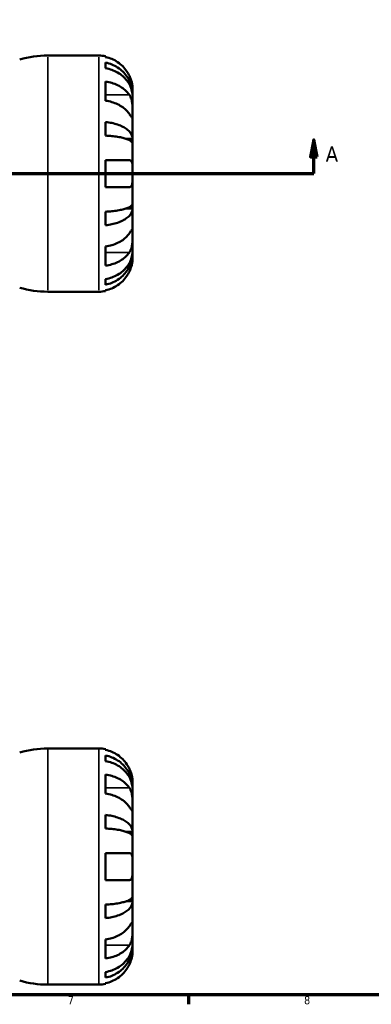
# Model space of a CAD drawing. Header units: millimetres. Extents: x -74 to 902, y -35 to 594.
# Tile 3 of 6: x 441 to 545, y 17 to 309. Entities that reach past the tile are written whole.
import ezdxf

# ---------------------------------------------------------------- set-up
doc = ezdxf.new("R2010")
doc.units = ezdxf.units.MM
for name, color, linetype, lineweight in [('Border (ANSI)', 7, 'Continuous', 70), ('Section Line (ANSI)', 7, 'Continuous', 70), ('Visible (ANSI)', 7, 'Continuous', 50), ('Visible Narrow (ANSI)', 7, 'Continuous', 35)]:
    doc.layers.add(name, color=color, linetype=linetype, lineweight=lineweight)
doc.styles.add('Label Text (ANSI)', font='tahoma.ttf')
doc.styles.add('Note Text (ANSI)', font='tahoma.ttf')

# ---------------------------------------------------------------- blocks, each defined once
blk = doc.blocks.new('Borders Default Border')
at = {"layer": 'Border (ANSI)'}
blk.add_line((490.58, 20), (490.58, 17.2), dxfattribs=at)
at = {"layer": 'Border (ANSI)', "flags": 128}
blk.add_lwpolyline([(20, 20), (20, 574), (821, 574), (821, 20), (20, 20)], dxfattribs=at)
at = {"layer": 'Border (ANSI)', "color": 5, "true_color": 0x0000ff, "char_height": 2.4, "attachment_point": 7, "style": 'Note Text (ANSI)'}
for s, insert in [('7', (454.8, 17.2)), ('8', (524.84, 17.15))]:
    blk.add_mtext(s, dxfattribs=dict(at, insert=insert))
blk = doc.blocks.new('2dTransSection0')
at = {"layer": 'Section Line (ANSI)', "linetype": 'Continuous'}
for p, q in [((272.31, 273.43), (271.31, 268.43)), ((272.31, 268.43), (272.31, 273.43)), ((273.31, 268.43), (272.31, 273.43)), ((527.76, 273.43), (526.76, 268.43)), ((527.76, 268.43), (527.76, 273.43)), ((528.76, 268.43), (527.76, 273.43)), ((271.31, 268.43), (273.31, 268.43)), ((272.31, 263.43), (272.31, 268.43)), ((526.76, 268.43), (528.76, 268.43)), ((527.76, 263.43), (527.76, 268.43)), ((272.31, 263.43), (281.78, 263.43)), ((518.29, 263.43), (527.76, 263.43))]:
    blk.add_line(p, q, dxfattribs=at)
at = {"layer": 'Section Line (ANSI)'}
blk.add_line((272.31, 263.43), (527.76, 263.43), dxfattribs=at)
at = {"layer": 'Section Line (ANSI)', "linetype": 'Continuous', "flags": 128}
for points in [[(273.31, 268.43), (272.31, 273.43), (271.31, 268.43), (273.31, 268.43)], [(528.76, 268.43), (527.76, 273.43), (526.76, 268.43), (528.76, 268.43)]]:
    blk.add_lwpolyline(points, dxfattribs=at)
at = {"layer": 'Section Line (ANSI)'}
for points in [[(273.31, 268.43), (272.31, 273.43), (271.31, 268.43), (273.31, 268.43)], [(528.76, 268.43), (527.76, 273.43), (526.76, 268.43), (528.76, 268.43)]]:
    blk.add_solid(points, dxfattribs=at)
at = {"layer": 'Section Line (ANSI)', "char_height": 4.57, "attachment_point": 7, "style": 'Label Text (ANSI)'}
for insert in [(264.95, 266.93), (531.23, 266.93)]:
    blk.add_mtext('A', dxfattribs=dict(at, insert=insert))

msp = doc.modelspace()

# ---------------------------------------------------------------- linework, layer by layer
at = {"layer": 'Visible (ANSI)'}
for p, q in [((448.88, 298.43), (464.03, 298.43)), ((466.03, 298.23), (466.03, 297.99)), ((466.03, 296.34), (466.03, 294.68)), ((466.03, 290.7), (466.03, 285.04)), ((474.03, 286.82), (474.01, 286.82)), ((474.03, 286.82), (474.03, 288.43)), ((474.03, 286.21), (474.03, 286.82)), ((474.03, 281.11), (474.03, 286.21)), ((474.03, 273.73), (474.03, 281.11)), ((466.03, 278.72), (466.03, 274.71)), ((474.03, 273.73), (472.13, 273.73)), ((474.03, 272.25), (474.03, 273.73)), ((474.03, 263.43), (474.03, 272.25)), ((466.03, 267.43), (466.03, 259.43)), ((466.03, 267.43), (473.07, 267.43)), ((474.03, 254.6), (474.03, 263.43)), ((473.07, 259.43), (466.03, 259.43)), ((474.03, 253.13), (474.03, 254.6)), ((466.03, 252.14), (466.03, 248.13)), ((474.03, 253.13), (472.13, 253.13)), ((474.03, 245.75), (474.03, 253.13)), ((474.03, 240.65), (474.03, 245.75)), ((466.03, 241.81), (466.03, 236.16)), ((474.03, 240.04), (474.01, 240.04)), ((474.03, 240.04), (474.03, 240.65)), ((474.03, 238.43), (474.03, 240.04)), ((466.03, 232.17), (466.03, 230.51)), ((448.88, 228.43), (464.03, 228.43)), ((466.03, 228.86), (466.03, 228.63)), ((448.88, 93.03), (464.03, 93.03)), ((466.03, 92.83), (466.03, 92.6)), ((466.03, 90.95), (466.03, 89.29)), ((466.03, 85.3), (466.03, 79.64)), ((474.03, 81.42), (474.03, 83.03)), ((474.03, 81.42), (474.01, 81.42)), ((474.03, 80.81), (474.03, 81.42)), ((474.03, 75.71), (474.03, 80.81)), ((466.03, 73.32), (466.03, 69.32)), ((474.03, 68.33), (474.03, 75.71)), ((474.03, 68.33), (472.13, 68.33)), ((474.03, 66.85), (474.03, 68.33)), ((474.03, 58.03), (474.03, 66.85)), ((466.03, 62.03), (466.03, 54.03)), ((466.03, 62.03), (473.07, 62.03)), ((474.03, 49.21), (474.03, 58.03)), ((473.07, 54.03), (466.03, 54.03)), ((466.03, 46.74), (466.03, 42.73)), ((474.03, 47.73), (472.13, 47.73)), ((474.03, 47.73), (474.03, 49.21)), ((474.03, 40.35), (474.03, 47.73)), ((474.03, 35.25), (474.03, 40.35)), ((466.03, 36.41), (466.03, 30.76)), ((474.03, 34.64), (474.03, 35.25)), ((474.03, 34.64), (474.01, 34.64)), ((474.03, 33.03), (474.03, 34.64)), ((466.03, 26.77), (466.03, 25.11)), ((466.03, 23.46), (466.03, 23.23)), ((448.88, 23.03), (464.03, 23.03))]:
    msp.add_line(p, q, dxfattribs=at)
for centre, radius, start, end in [((448.88, 268.83), 29.6, 90, 106.3114), ((464.03, 288.43), 10, 78.463, 90), ((448.88, 258.03), 29.6, 253.6886, 270), ((464.03, 238.43), 10, 270, 281.537), ((448.88, 63.43), 29.6, 90, 106.3114), ((464.03, 83.03), 10, 78.463, 90), ((448.88, 52.63), 29.6, 253.6886, 270), ((464.03, 33.03), 10, 270, 281.537)]:
    msp.add_arc(centre, radius, start, end, dxfattribs=at)
for points, knots in [([(473.07, 292.43), (472.87, 292.87), (472.62, 293.31), (471.97, 294.3), (471.53, 294.82), (470.66, 295.7), (470.14, 296.13), (469.02, 296.88), (468.42, 297.2), (467.3, 297.67), (466.67, 297.86), (466.03, 297.99)], [4.9026455, 4.9026455, 4.9026455, 4.9026455, 5.0422468, 5.0422468, 5.2285509, 5.2285509, 5.4138058, 5.4138058, 5.5990607, 5.5990607, 5.7786017, 5.7786017, 5.7786017, 5.7786017]), ([(466.03, 296.34), (466.68, 296.22), (467.3, 296.03), (468.43, 295.57), (469.03, 295.27), (470.14, 294.54), (470.66, 294.12), (471.54, 293.28), (471.97, 292.77), (472.72, 291.68), (473.03, 291.1), (473.51, 289.99), (473.71, 289.36), (473.97, 288.08), (474.03, 287.42), (474.03, 286.82)], [0.189718, 0.189718, 0.189718, 0.189718, 0.369803, 0.369803, 0.554984, 0.554984, 0.740165, 0.740165, 0.925816, 0.925816, 1.111467, 1.111467, 1.297825, 1.297825, 1.484183, 1.484183, 1.484183, 1.484183]), ([(474.03, 286.21), (474.03, 286.74), (473.97, 287.33), (473.71, 288.47), (473.51, 289.03), (473.03, 290.02), (472.72, 290.54), (471.97, 291.5), (471.54, 291.95), (470.66, 292.71), (470.14, 293.08), (469.03, 293.73), (468.43, 294), (467.3, 294.4), (466.68, 294.57), (466.03, 294.68)], [4.459383, 4.459383, 4.459383, 4.459383, 4.64574, 4.64574, 4.832098, 4.832098, 5.017749, 5.017749, 5.2034, 5.2034, 5.388581, 5.388581, 5.573762, 5.573762, 5.753847, 5.753847, 5.753847, 5.753847]), ([(474.03, 288.43), (474.03, 288.43), (474.03, 288.47), (474.03, 288.62), (474.03, 288.74), (474, 289.15), (473.97, 289.47), (473.85, 290.16), (473.78, 290.48), (473.58, 291.15), (473.47, 291.5), (473.25, 292.04), (473.16, 292.24), (473.07, 292.43)], [0, 0, 0, 0, 0.0959562, 0.0959562, 0.1976268, 0.1976268, 0.3515483, 0.3515483, 0.467261, 0.467261, 0.5806544, 0.5806544, 0.6440676, 0.6440676, 0.6440676, 0.6440676]), ([(466.03, 290.7), (466.67, 290.61), (467.3, 290.47), (468.42, 290.14), (469.02, 289.91), (470.14, 289.38), (470.66, 289.07), (471.53, 288.45), (471.97, 288.08), (472.62, 287.39), (472.87, 287.07), (473.07, 286.76)], [0.1897242, 0.1897242, 0.1897242, 0.1897242, 0.3692652, 0.3692652, 0.5545201, 0.5545201, 0.7397751, 0.7397751, 0.9260791, 0.9260791, 1.0656804, 1.0656804, 1.0656804, 1.0656804]), ([(473.07, 286.76), (473.13, 286.67), (473.19, 286.58), (473.35, 286.29), (473.45, 286.07), (473.62, 285.6), (473.7, 285.34), (473.85, 284.68), (473.91, 284.28), (474, 283.37), (474.02, 282.88), (474.04, 281.92), (474.03, 281.48), (474.03, 281.11)], [-0.644345, -0.644345, -0.644345, -0.644345, -0.6030859, -0.6030859, -0.5200799, -0.5200799, -0.4327391, -0.4327391, -0.3100066, -0.3100066, -0.15869, -0.15869, 0, 0, 0, 0]), ([(473.07, 281.11), (472.87, 281.42), (472.62, 281.73), (471.97, 282.43), (471.53, 282.8), (470.66, 283.42), (470.14, 283.73), (469.02, 284.26), (468.42, 284.48), (467.3, 284.81), (466.67, 284.95), (466.03, 285.04)], [4.9026455, 4.9026455, 4.9026455, 4.9026455, 5.0422468, 5.0422468, 5.2285509, 5.2285509, 5.4138058, 5.4138058, 5.5990607, 5.5990607, 5.7786017, 5.7786017, 5.7786017, 5.7786017]), ([(474.03, 281.11), (474.03, 280.9), (474.03, 280.71), (474.03, 280.38), (474.03, 280.25), (474.01, 280.01), (473.99, 279.93), (473.9, 279.93), (473.84, 279.99), (473.69, 280.2), (473.61, 280.31), (473.43, 280.57), (473.33, 280.72), (473.17, 280.95), (473.13, 281.03), (473.07, 281.11)], [0, 0, 0, 0, 0.0888491, 0.0888491, 0.1837965, 0.1837965, 0.314197, 0.314197, 0.4378467, 0.4378467, 0.5241128, 0.5241128, 0.6076526, 0.6076526, 0.6434969, 0.6434969, 0.6434969, 0.6434969]), ([(466.03, 278.72), (466.68, 278.66), (467.3, 278.56), (468.43, 278.32), (469.03, 278.16), (470.14, 277.78), (470.66, 277.56), (471.54, 277.11), (471.97, 276.85), (472.72, 276.28), (473.03, 275.97), (473.51, 275.39), (473.71, 275.06), (473.97, 274.39), (474.03, 274.04), (474.03, 273.73)], [0.189718, 0.189718, 0.189718, 0.189718, 0.369803, 0.369803, 0.554984, 0.554984, 0.740165, 0.740165, 0.925816, 0.925816, 1.111467, 1.111467, 1.297825, 1.297825, 1.484183, 1.484183, 1.484183, 1.484183]), ([(474.03, 272.25), (474.03, 272.41), (473.97, 272.58), (473.71, 272.91), (473.51, 273.07), (473.03, 273.36), (472.72, 273.51), (471.97, 273.79), (471.54, 273.92), (470.66, 274.14), (470.14, 274.25), (469.03, 274.44), (468.43, 274.51), (467.3, 274.63), (466.68, 274.68), (466.03, 274.71)], [4.459382, 4.459382, 4.459382, 4.459382, 4.64574, 4.64574, 4.832098, 4.832098, 5.017749, 5.017749, 5.2034, 5.2034, 5.388581, 5.388581, 5.573762, 5.573762, 5.753847, 5.753847, 5.753847, 5.753847]), ([(473.07, 267.43), (473.14, 267.43), (473.21, 267.42), (473.37, 267.38), (473.46, 267.33), (473.62, 267.18), (473.7, 267.08), (473.85, 266.75), (473.91, 266.51), (474, 265.85), (474.02, 265.43), (474.04, 264.48), (474.03, 263.96), (474.03, 263.43)], [-0.6400853, -0.6400853, -0.6400853, -0.6400853, -0.5922218, -0.5922218, -0.5159504, -0.5159504, -0.4323561, -0.4323561, -0.3086303, -0.3086303, -0.1584496, -0.1584496, 0, 0, 0, 0]), ([(474.03, 263.43), (474.03, 263.09), (474.03, 262.75), (474.03, 262.07), (474.03, 261.72), (474, 260.96), (473.96, 260.57), (473.83, 260.05), (473.76, 259.88), (473.6, 259.65), (473.52, 259.57), (473.34, 259.47), (473.24, 259.44), (473.11, 259.43), (473.09, 259.43), (473.07, 259.43)], [-2.7780414, -2.7780414, -2.7780414, -2.7780414, -2.6767215, -2.6767215, -2.5655813, -2.5655813, -2.4096011, -2.4096011, -2.3051939, -2.3051939, -2.2261755, -2.2261755, -2.1445049, -2.1445049, -2.1308178, -2.1308178, -2.1308178, -2.1308178]), ([(466.03, 252.14), (466.68, 252.17), (467.3, 252.22), (468.43, 252.34), (469.03, 252.42), (470.14, 252.61), (470.66, 252.71), (471.54, 252.93), (471.97, 253.06), (472.72, 253.35), (473.03, 253.5), (473.51, 253.78), (473.71, 253.95), (473.97, 254.28), (474.03, 254.45), (474.03, 254.6)], [0.189718, 0.189718, 0.189718, 0.189718, 0.369803, 0.369803, 0.554984, 0.554984, 0.740165, 0.740165, 0.925816, 0.925816, 1.111467, 1.111467, 1.297825, 1.297825, 1.484183, 1.484183, 1.484183, 1.484183]), ([(474.03, 253.13), (474.03, 252.81), (473.97, 252.47), (473.71, 251.79), (473.51, 251.46), (473.03, 250.88), (472.72, 250.58), (471.97, 250.01), (471.54, 249.74), (470.66, 249.3), (470.14, 249.08), (469.03, 248.7), (468.43, 248.54), (467.3, 248.3), (466.68, 248.2), (466.03, 248.13)], [4.459382, 4.459382, 4.459382, 4.459382, 4.64574, 4.64574, 4.832098, 4.832098, 5.017749, 5.017749, 5.2034, 5.2034, 5.388581, 5.388581, 5.573762, 5.573762, 5.753847, 5.753847, 5.753847, 5.753847]), ([(466.03, 241.81), (466.68, 241.91), (467.3, 242.05), (468.43, 242.38), (469.03, 242.6), (470.15, 243.14), (470.67, 243.44), (471.54, 244.07), (471.97, 244.44), (472.63, 245.13), (472.87, 245.44), (473.07, 245.75)], [0.1897409, 0.1897409, 0.1897409, 0.1897409, 0.3701287, 0.3701287, 0.5558196, 0.5558196, 0.7415105, 0.7415105, 0.927384, 0.927384, 1.0656761, 1.0656761, 1.0656761, 1.0656761]), ([(473.07, 245.75), (473.13, 245.84), (473.19, 245.92), (473.35, 246.17), (473.45, 246.31), (473.62, 246.57), (473.7, 246.68), (473.85, 246.87), (473.91, 246.93), (474, 246.91), (474.02, 246.81), (474.04, 246.42), (474.03, 246.12), (474.03, 245.75)], [-0.644345, -0.644345, -0.644345, -0.644345, -0.6030859, -0.6030859, -0.5200799, -0.5200799, -0.4327391, -0.4327391, -0.3100066, -0.3100066, -0.15869, -0.15869, 0, 0, 0, 0]), ([(474.03, 245.75), (474.03, 245.54), (474.03, 245.31), (474.03, 244.79), (474.03, 244.5), (474.01, 243.79), (473.99, 243.36), (473.9, 242.52), (473.84, 242.12), (473.69, 241.47), (473.61, 241.21), (473.43, 240.74), (473.33, 240.53), (473.17, 240.25), (473.13, 240.17), (473.07, 240.09)], [0, 0, 0, 0, 0.0888491, 0.0888491, 0.1837965, 0.1837965, 0.314197, 0.314197, 0.4378467, 0.4378467, 0.5241128, 0.5241128, 0.6076526, 0.6076526, 0.6434969, 0.6434969, 0.6434969, 0.6434969]), ([(466.03, 232.17), (466.68, 232.28), (467.3, 232.45), (468.43, 232.86), (469.03, 233.13), (470.14, 233.77), (470.66, 234.15), (471.54, 234.9), (471.97, 235.35), (472.72, 236.32), (473.03, 236.84), (473.51, 237.82), (473.71, 238.38), (473.97, 239.53), (474.03, 240.11), (474.03, 240.65)], [0.189718, 0.189718, 0.189718, 0.189718, 0.369803, 0.369803, 0.554984, 0.554984, 0.740165, 0.740165, 0.925816, 0.925816, 1.111467, 1.111467, 1.297825, 1.297825, 1.484183, 1.484183, 1.484183, 1.484183]), ([(473.07, 240.09), (472.87, 239.78), (472.62, 239.47), (471.97, 238.77), (471.53, 238.4), (470.66, 237.78), (470.14, 237.47), (469.02, 236.94), (468.42, 236.72), (467.3, 236.39), (466.67, 236.25), (466.03, 236.16)], [4.9026438, 4.9026438, 4.9026438, 4.9026438, 5.0422451, 5.0422451, 5.2285491, 5.2285491, 5.4138041, 5.4138041, 5.599059, 5.599059, 5.7785999, 5.7785999, 5.7785999, 5.7785999]), ([(474.03, 240.04), (474.03, 239.43), (473.97, 238.78), (473.71, 237.49), (473.51, 236.86), (473.03, 235.75), (472.72, 235.17), (471.97, 234.08), (471.54, 233.58), (470.66, 232.73), (470.14, 232.31), (469.03, 231.59), (468.43, 231.28), (467.3, 230.83), (466.68, 230.64), (466.03, 230.51)], [4.459382, 4.459382, 4.459382, 4.459382, 4.64574, 4.64574, 4.832098, 4.832098, 5.017749, 5.017749, 5.2034, 5.2034, 5.388581, 5.388581, 5.573762, 5.573762, 5.753847, 5.753847, 5.753847, 5.753847]), ([(473.07, 234.43), (473.14, 234.57), (473.21, 234.72), (473.37, 235.11), (473.46, 235.34), (473.62, 235.84), (473.7, 236.09), (473.85, 236.68), (473.91, 237.01), (474, 237.65), (474.02, 237.93), (474.04, 238.32), (474.03, 238.43), (474.03, 238.43)], [-0.6400853, -0.6400853, -0.6400853, -0.6400853, -0.5922218, -0.5922218, -0.5159504, -0.5159504, -0.4323561, -0.4323561, -0.3086303, -0.3086303, -0.1584496, -0.1584496, 0, 0, 0, 0]), ([(466.03, 228.86), (466.67, 228.99), (467.3, 229.19), (468.42, 229.66), (469.02, 229.97), (470.14, 230.72), (470.66, 231.16), (471.53, 232.03), (471.97, 232.56), (472.62, 233.54), (472.87, 233.99), (473.07, 234.43)], [0.1897242, 0.1897242, 0.1897242, 0.1897242, 0.3692652, 0.3692652, 0.5545201, 0.5545201, 0.7397751, 0.7397751, 0.9260791, 0.9260791, 1.0656804, 1.0656804, 1.0656804, 1.0656804]), ([(473.07, 87.03), (472.87, 87.47), (472.62, 87.91), (471.97, 88.9), (471.53, 89.42), (470.66, 90.3), (470.14, 90.73), (469.02, 91.49), (468.42, 91.8), (467.3, 92.27), (466.67, 92.46), (466.03, 92.6)], [4.9026438, 4.9026438, 4.9026438, 4.9026438, 5.0422451, 5.0422451, 5.2285491, 5.2285491, 5.4138041, 5.4138041, 5.599059, 5.599059, 5.7785999, 5.7785999, 5.7785999, 5.7785999]), ([(466.03, 90.95), (466.68, 90.82), (467.3, 90.63), (468.43, 90.18), (469.03, 89.87), (470.14, 89.15), (470.66, 88.73), (471.54, 87.88), (471.97, 87.37), (472.72, 86.29), (473.03, 85.7), (473.51, 84.59), (473.71, 83.96), (473.97, 82.68), (474.03, 82.02), (474.03, 81.42)], [0.189718, 0.189718, 0.189718, 0.189718, 0.369803, 0.369803, 0.554984, 0.554984, 0.740165, 0.740165, 0.925816, 0.925816, 1.111467, 1.111467, 1.297825, 1.297825, 1.484183, 1.484183, 1.484183, 1.484183]), ([(474.03, 80.81), (474.03, 81.34), (473.97, 81.93), (473.71, 83.07), (473.51, 83.63), (473.03, 84.62), (472.72, 85.14), (471.97, 86.11), (471.54, 86.56), (470.66, 87.31), (470.14, 87.68), (469.03, 88.33), (468.43, 88.6), (467.3, 89), (466.68, 89.17), (466.03, 89.29)], [4.459382, 4.459382, 4.459382, 4.459382, 4.64574, 4.64574, 4.832098, 4.832098, 5.017749, 5.017749, 5.2034, 5.2034, 5.388581, 5.388581, 5.573762, 5.573762, 5.753847, 5.753847, 5.753847, 5.753847]), ([(466.03, 85.3), (466.68, 85.21), (467.3, 85.07), (468.43, 84.73), (469.03, 84.51), (470.15, 83.98), (470.67, 83.67), (471.54, 83.05), (471.97, 82.68), (472.63, 81.98), (472.87, 81.67), (473.07, 81.36)], [0.1897409, 0.1897409, 0.1897409, 0.1897409, 0.3701287, 0.3701287, 0.5558196, 0.5558196, 0.7415105, 0.7415105, 0.927384, 0.927384, 1.0656761, 1.0656761, 1.0656761, 1.0656761]), ([(474.03, 83.03), (474.03, 83.03), (474.03, 83.07), (474.03, 83.25), (474.03, 83.39), (474, 83.84), (473.96, 84.18), (473.83, 84.86), (473.76, 85.15), (473.6, 85.69), (473.52, 85.93), (473.34, 86.41), (473.24, 86.66), (473.11, 86.95), (473.09, 86.99), (473.07, 87.03)], [-2.7780414, -2.7780414, -2.7780414, -2.7780414, -2.6767215, -2.6767215, -2.5655813, -2.5655813, -2.4096011, -2.4096011, -2.3051939, -2.3051939, -2.2261755, -2.2261755, -2.1445049, -2.1445049, -2.1308178, -2.1308178, -2.1308178, -2.1308178]), ([(473.07, 75.71), (472.87, 76.02), (472.62, 76.33), (471.97, 77.03), (471.53, 77.4), (470.66, 78.02), (470.14, 78.33), (469.02, 78.86), (468.42, 79.08), (467.3, 79.41), (466.67, 79.55), (466.03, 79.64)], [4.9026438, 4.9026438, 4.9026438, 4.9026438, 5.0422451, 5.0422451, 5.2285491, 5.2285491, 5.4138041, 5.4138041, 5.599059, 5.599059, 5.7785999, 5.7785999, 5.7785999, 5.7785999]), ([(473.07, 81.36), (473.13, 81.28), (473.19, 81.18), (473.35, 80.89), (473.45, 80.67), (473.62, 80.2), (473.7, 79.94), (473.85, 79.28), (473.91, 78.88), (474, 77.98), (474.02, 77.48), (474.04, 76.52), (474.03, 76.08), (474.03, 75.71)], [-0.644345, -0.644345, -0.644345, -0.644345, -0.6030859, -0.6030859, -0.5200799, -0.5200799, -0.4327391, -0.4327391, -0.3100066, -0.3100066, -0.15869, -0.15869, 0, 0, 0, 0]), ([(466.03, 73.32), (466.68, 73.26), (467.3, 73.16), (468.43, 72.92), (469.03, 72.76), (470.14, 72.38), (470.66, 72.16), (471.54, 71.72), (471.97, 71.45), (472.72, 70.88), (473.03, 70.58), (473.51, 69.99), (473.71, 69.66), (473.97, 68.99), (474.03, 68.65), (474.03, 68.33)], [0.189718, 0.189718, 0.189718, 0.189718, 0.369803, 0.369803, 0.554984, 0.554984, 0.740165, 0.740165, 0.925816, 0.925816, 1.111467, 1.111467, 1.297825, 1.297825, 1.484183, 1.484183, 1.484183, 1.484183]), ([(474.03, 75.71), (474.03, 75.5), (474.03, 75.31), (474.03, 74.98), (474.03, 74.85), (474.01, 74.61), (473.99, 74.54), (473.9, 74.53), (473.84, 74.6), (473.69, 74.8), (473.61, 74.91), (473.43, 75.17), (473.33, 75.32), (473.17, 75.56), (473.13, 75.63), (473.07, 75.71)], [0, 0, 0, 0, 0.0888491, 0.0888491, 0.1837965, 0.1837965, 0.314197, 0.314197, 0.4378467, 0.4378467, 0.5241128, 0.5241128, 0.6076526, 0.6076526, 0.6434969, 0.6434969, 0.6434969, 0.6434969]), ([(474.03, 66.85), (474.03, 67.01), (473.97, 67.18), (473.71, 67.51), (473.51, 67.67), (473.03, 67.96), (472.72, 68.11), (471.97, 68.39), (471.54, 68.52), (470.66, 68.74), (470.14, 68.85), (469.03, 69.04), (468.43, 69.12), (467.3, 69.23), (466.68, 69.28), (466.03, 69.32)], [4.459382, 4.459382, 4.459382, 4.459382, 4.64574, 4.64574, 4.832098, 4.832098, 5.017749, 5.017749, 5.2034, 5.2034, 5.388581, 5.388581, 5.573762, 5.573762, 5.753847, 5.753847, 5.753847, 5.753847]), ([(473.07, 62.03), (473.14, 62.03), (473.21, 62.02), (473.37, 61.98), (473.46, 61.93), (473.62, 61.78), (473.7, 61.68), (473.85, 61.36), (473.91, 61.11), (474, 60.45), (474.02, 60.03), (474.04, 59.08), (474.03, 58.56), (474.03, 58.03)], [-0.6400853, -0.6400853, -0.6400853, -0.6400853, -0.5922218, -0.5922218, -0.5159504, -0.5159504, -0.4323561, -0.4323561, -0.3086303, -0.3086303, -0.1584496, -0.1584496, 0, 0, 0, 0]), ([(474.03, 58.03), (474.03, 57.69), (474.03, 57.35), (474.03, 56.67), (474.03, 56.33), (474, 55.56), (473.96, 55.17), (473.83, 54.65), (473.76, 54.48), (473.6, 54.25), (473.52, 54.18), (473.34, 54.07), (473.24, 54.04), (473.11, 54.03), (473.09, 54.03), (473.07, 54.03)], [-2.7780414, -2.7780414, -2.7780414, -2.7780414, -2.6767215, -2.6767215, -2.5655813, -2.5655813, -2.4096011, -2.4096011, -2.3051939, -2.3051939, -2.2261755, -2.2261755, -2.1445049, -2.1445049, -2.1308178, -2.1308178, -2.1308178, -2.1308178]), ([(466.03, 46.74), (466.68, 46.78), (467.3, 46.82), (468.43, 46.94), (469.03, 47.02), (470.14, 47.21), (470.66, 47.32), (471.54, 47.54), (471.97, 47.67), (472.72, 47.95), (473.03, 48.1), (473.51, 48.38), (473.71, 48.55), (473.97, 48.88), (474.03, 49.05), (474.03, 49.21)], [0.189718, 0.189718, 0.189718, 0.189718, 0.369803, 0.369803, 0.554984, 0.554984, 0.740165, 0.740165, 0.925816, 0.925816, 1.111467, 1.111467, 1.297825, 1.297825, 1.484183, 1.484183, 1.484183, 1.484183]), ([(474.03, 47.73), (474.03, 47.41), (473.97, 47.07), (473.71, 46.39), (473.51, 46.06), (473.03, 45.48), (472.72, 45.18), (471.97, 44.61), (471.54, 44.34), (470.66, 43.9), (470.14, 43.68), (469.03, 43.3), (468.43, 43.14), (467.3, 42.9), (466.68, 42.8), (466.03, 42.73)], [4.459382, 4.459382, 4.459382, 4.459382, 4.64574, 4.64574, 4.832098, 4.832098, 5.017749, 5.017749, 5.2034, 5.2034, 5.388581, 5.388581, 5.573762, 5.573762, 5.753847, 5.753847, 5.753847, 5.753847]), ([(473.07, 40.35), (473.13, 40.44), (473.19, 40.52), (473.35, 40.77), (473.45, 40.91), (473.62, 41.17), (473.7, 41.28), (473.85, 41.47), (473.91, 41.53), (474, 41.52), (474.02, 41.41), (474.04, 41.02), (474.03, 40.73), (474.03, 40.35)], [-0.644345, -0.644345, -0.644345, -0.644345, -0.6030859, -0.6030859, -0.5200799, -0.5200799, -0.4327391, -0.4327391, -0.3100066, -0.3100066, -0.15869, -0.15869, 0, 0, 0, 0]), ([(466.03, 36.41), (466.67, 36.51), (467.3, 36.65), (468.42, 36.98), (469.02, 37.2), (470.14, 37.73), (470.66, 38.04), (471.53, 38.66), (471.97, 39.03), (472.62, 39.73), (472.87, 40.04), (473.07, 40.35)], [0.1897242, 0.1897242, 0.1897242, 0.1897242, 0.3692652, 0.3692652, 0.5545201, 0.5545201, 0.7397751, 0.7397751, 0.9260791, 0.9260791, 1.0656804, 1.0656804, 1.0656804, 1.0656804]), ([(474.03, 40.35), (474.03, 40.14), (474.03, 39.91), (474.03, 39.39), (474.03, 39.11), (474.01, 38.39), (473.99, 37.96), (473.9, 37.12), (473.84, 36.72), (473.69, 36.07), (473.61, 35.81), (473.43, 35.34), (473.33, 35.13), (473.17, 34.85), (473.13, 34.77), (473.07, 34.69)], [0, 0, 0, 0, 0.0888491, 0.0888491, 0.1837965, 0.1837965, 0.314197, 0.314197, 0.4378467, 0.4378467, 0.5241128, 0.5241128, 0.6076526, 0.6076526, 0.6434969, 0.6434969, 0.6434969, 0.6434969]), ([(466.03, 26.77), (466.68, 26.89), (467.3, 27.06), (468.43, 27.46), (469.03, 27.73), (470.15, 28.38), (470.67, 28.75), (471.54, 29.51), (471.97, 29.96), (472.72, 30.92), (473.04, 31.44), (473.51, 32.43), (473.71, 32.99), (473.97, 34.13), (474.03, 34.72), (474.03, 35.25)], [0.189726, 0.189726, 0.189726, 0.189726, 0.37019, 0.37019, 0.555566, 0.555566, 0.740942, 0.740942, 0.926399, 0.926399, 1.111857, 1.111857, 1.29802, 1.29802, 1.484183, 1.484183, 1.484183, 1.484183]), ([(473.07, 34.69), (472.87, 34.38), (472.62, 34.07), (471.97, 33.37), (471.53, 33), (470.66, 32.38), (470.14, 32.07), (469.02, 31.54), (468.42, 31.32), (467.3, 30.99), (466.67, 30.85), (466.03, 30.76)], [4.9026438, 4.9026438, 4.9026438, 4.9026438, 5.0422451, 5.0422451, 5.2285491, 5.2285491, 5.4138041, 5.4138041, 5.599059, 5.599059, 5.7785999, 5.7785999, 5.7785999, 5.7785999]), ([(474.03, 34.64), (474.03, 34.04), (473.97, 33.38), (473.71, 32.09), (473.51, 31.46), (473.03, 30.35), (472.72, 29.77), (471.97, 28.68), (471.54, 28.18), (470.66, 27.33), (470.14, 26.91), (469.03, 26.19), (468.43, 25.88), (467.3, 25.43), (466.68, 25.24), (466.03, 25.11)], [4.459382, 4.459382, 4.459382, 4.459382, 4.64574, 4.64574, 4.832098, 4.832098, 5.017749, 5.017749, 5.2034, 5.2034, 5.388581, 5.388581, 5.573762, 5.573762, 5.753847, 5.753847, 5.753847, 5.753847]), ([(473.07, 29.03), (473.14, 29.18), (473.21, 29.32), (473.37, 29.71), (473.46, 29.95), (473.62, 30.44), (473.7, 30.69), (473.85, 31.29), (473.91, 31.61), (474, 32.25), (474.02, 32.53), (474.04, 32.92), (474.03, 33.03), (474.03, 33.03)], [-0.6400853, -0.6400853, -0.6400853, -0.6400853, -0.5922218, -0.5922218, -0.5159504, -0.5159504, -0.4323561, -0.4323561, -0.3086303, -0.3086303, -0.1584496, -0.1584496, 0, 0, 0, 0]), ([(466.03, 23.46), (466.67, 23.59), (467.3, 23.79), (468.42, 24.26), (469.02, 24.57), (470.14, 25.32), (470.66, 25.76), (471.53, 26.64), (471.97, 27.16), (472.62, 28.15), (472.87, 28.59), (473.07, 29.03)], [0.1897242, 0.1897242, 0.1897242, 0.1897242, 0.3692652, 0.3692652, 0.5545201, 0.5545201, 0.7397751, 0.7397751, 0.9260791, 0.9260791, 1.0656804, 1.0656804, 1.0656804, 1.0656804])]:
    msp.add_open_spline(points, degree=3, knots=knots, dxfattribs=at)
at = {"layer": 'Visible Narrow (ANSI)'}
for p, q in [((448.88, 298), (448.88, 228.86)), ((464.03, 228.86), (464.03, 298)), ((472.72, 286.76), (466.39, 286.76)), ((472.72, 240.09), (466.39, 240.09)), ((448.88, 92.6), (448.88, 23.46)), ((464.03, 23.46), (464.03, 92.6)), ((472.72, 81.36), (466.39, 81.36)), ((472.72, 34.69), (466.39, 34.69))]:
    msp.add_line(p, q, dxfattribs=at)

# ---------------------------------------------------------------- block references
msp.add_blockref('Borders Default Border', (0, 0))
at = {"layer": 'Section Line (ANSI)'}
msp.add_blockref('2dTransSection0', (0, 0), dxfattribs=at)

doc.saveas('drawing.dxf')
